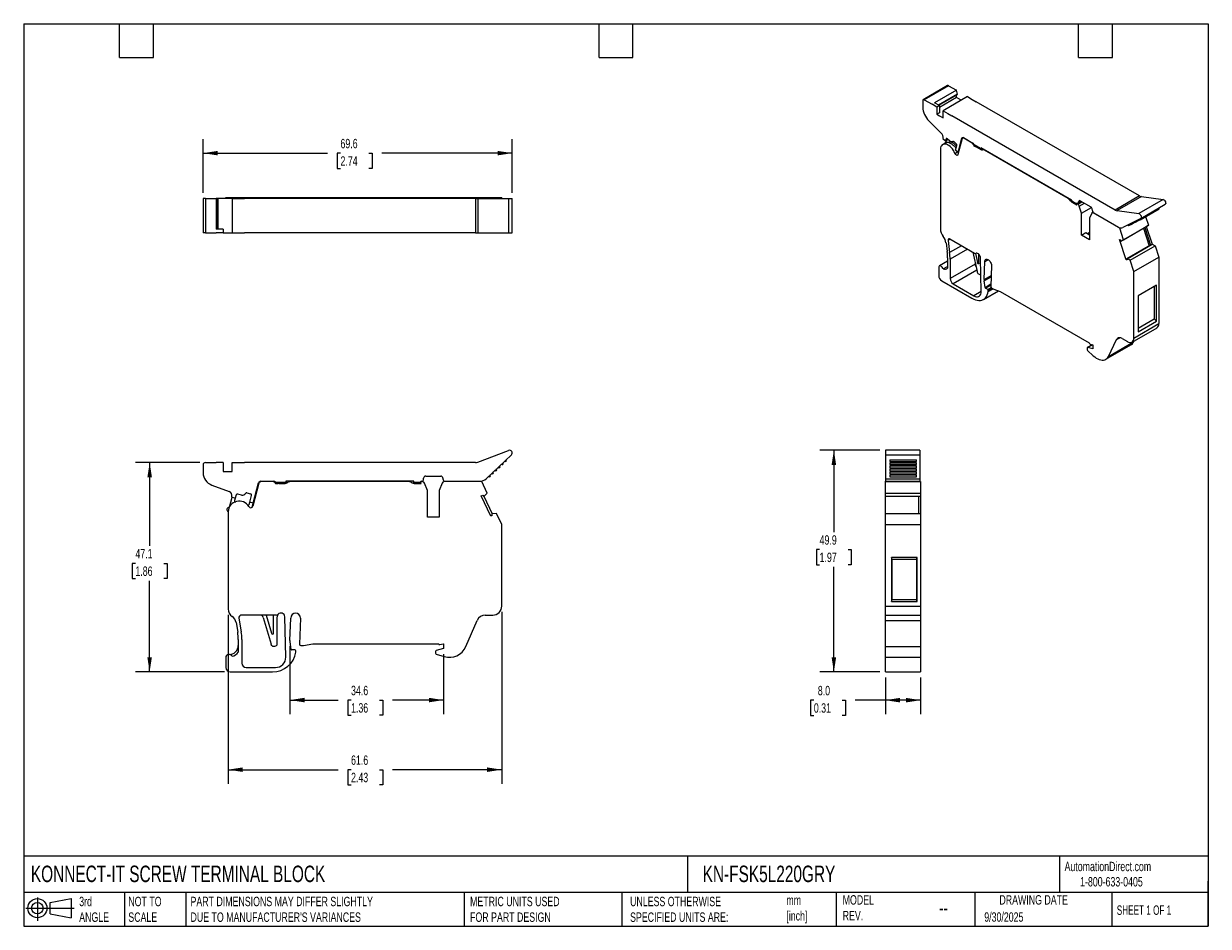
# Model space of a CAD drawing. Header units: millimetres. Extents: x 6 to 273, y 6 to 210.
import ezdxf

# ---------------------------------------------------------------- set-up
doc = ezdxf.new("R2010")
doc.units = ezdxf.units.MM
doc.linetypes.add('SLD-Solid', pattern=[0])
doc.layers.add('DIMENSIONS', color=140, linetype='SLD-Solid', lineweight=25)
doc.layers.add('TEXT', color=140, linetype='SLD-Solid', lineweight=25)
doc.layers.add('SLD-DEFPOINTS', color=7, linetype='Continuous')
doc.styles.add('SLDTEXTSTYLE0', font='TXT', dxfattribs={"width": 0.7})
doc.styles.add('SLDTEXTSTYLE1', font='TXT', dxfattribs={"width": 0.65})
doc.dimstyles.new('SLDDIMSTYLE0', dxfattribs={"dimtxt": 2.158008, "dimasz": 3.302, "dimexe": 0, "dimexo": 0.0625, "dimgap": 0.539502, "dimtad": 0, "dimtih": 1, "dimtoh": 1, "dimdec": 1, "dimrnd": 1e-09, "dimzin": 12, "dimdsep": 46, "dimtxsty": 'SLDTEXTSTYLE0', "dimsah": 1, "dimcen": 0.09, "dimadec": 0, "dimazin": 3, "dimtfac": 1, "dimtdec": 1, "dimtofl": 0, "dimtmove": 0, "dimatfit": 3, "dimfxl": 0, "dimfrac": 2, "dimtolj": 1, "dimtzin": 12, "dimarcsym": 0})
doc.dimstyles.new('SLDDIMSTYLE1', dxfattribs={"dimtxt": 2.158008, "dimasz": 3.302, "dimexe": 0, "dimexo": 0.0625, "dimgap": 0.539502, "dimtad": 0, "dimtih": 1, "dimtoh": 1, "dimdec": 1, "dimrnd": 1e-09, "dimzin": 4, "dimdsep": 46, "dimtxsty": 'SLDTEXTSTYLE0', "dimsah": 1, "dimcen": 0.09, "dimadec": 0, "dimazin": 1, "dimtfac": 1, "dimtdec": 1, "dimtofl": 0, "dimtmove": 0, "dimatfit": 3, "dimfxl": 0, "dimfrac": 2, "dimtolj": 1, "dimtzin": 12, "dimarcsym": 0})

# ---------------------------------------------------------------- blocks, each defined once
blk = doc.blocks.new('Block11')
at = {"color": 7, "linetype": 'SLD-Solid', "lineweight": 18}
for p, q in [((0, 2.88), (10.87, 2.88)), ((2.59, 5.31), (2.59, 0)), ((5.48, 4.17), (10.18, 5.03)), ((5.48, 1.6), (5.48, 4.17)), ((10.18, 5.03), (10.18, 0.73)), ((5.48, 1.6), (10.18, 0.73))]:
    blk.add_line(p, q, dxfattribs=at)
for radius in [2.15, 1.29]:
    blk.add_circle((2.59, 2.88), radius, dxfattribs=at)
blk = doc.blocks.new('Block12')
at = {"layer": 'SLD-DEFPOINTS'}
blk.add_blockref('Block11', (0, 0), dxfattribs=at)
blk = doc.blocks.new('_D')
at = {"layer": 'DIMENSIONS'}
for p, q in [((66.27, 69.45), (66.27, 54.11)), ((100.87, 67.6), (100.87, 54.11)), ((66.27, 57.28), (77.13, 57.28)), ((80.05, 57.28), (79.33, 57.28)), ((79.33, 57.28), (79.33, 53.85)), ((86.47, 57.28), (87.19, 57.28)), ((87.19, 57.28), (87.19, 53.85)), ((100.87, 57.28), (89.39, 57.28)), ((79.33, 53.85), (80.05, 53.85)), ((87.19, 53.85), (86.47, 53.85))]:
    blk.add_line(p, q, dxfattribs=at)
for points in [[(66.27, 57.28), (69.58, 56.77), (69.58, 57.79)], [(100.87, 57.28), (97.57, 57.79), (97.57, 56.77)]]:
    blk.add_solid(points, dxfattribs=at)
at = {"layer": 'DIMENSIONS', "char_height": 2.117, "attachment_point": 1, "style": 'SLDTEXTSTYLE0'}
for s, insert in [('34.6', (80.05, 60.49)), ('1.36', (80.05, 56.58))]:
    blk.add_mtext(s, dxfattribs=dict(at, insert=insert))
blk = doc.blocks.new('_D_1')
at = {"layer": 'DIMENSIONS'}
for p, q in [((45.98, 110.75), (31.54, 110.75)), ((34.71, 110.75), (34.71, 91.98)), ((31.5, 88.06), (30.78, 88.06)), ((30.78, 88.06), (30.78, 84.63)), ((37.91, 88.06), (38.64, 88.06)), ((38.64, 88.06), (38.64, 84.63)), ((30.78, 84.63), (31.5, 84.63)), ((34.7, 63.61), (34.71, 84.15)), ((38.64, 84.63), (37.91, 84.63)), ((51.56, 63.61), (31.53, 63.61))]:
    blk.add_line(p, q, dxfattribs=at)
for points in [[(34.71, 110.75), (34.2, 107.45), (35.22, 107.45)], [(34.7, 63.61), (35.21, 66.92), (34.19, 66.92)]]:
    blk.add_solid(points, dxfattribs=at)
at = {"layer": 'DIMENSIONS', "char_height": 2.117, "attachment_point": 1, "style": 'SLDTEXTSTYLE0'}
for s, insert in [('47.1', (31.5, 91.28)), ('1.86', (31.5, 87.36))]:
    blk.add_mtext(s, dxfattribs=dict(at, insert=insert))
blk = doc.blocks.new('_D_2')
at = {"layer": 'DIMENSIONS'}
for p, q in [((52.37, 76.5), (52.37, 38.43)), ((113.98, 77.15), (113.98, 38.43)), ((52.37, 41.61), (77.13, 41.61)), ((80.05, 41.61), (79.33, 41.61)), ((79.33, 41.61), (79.33, 38.18)), ((86.47, 41.61), (87.19, 41.61)), ((87.19, 41.61), (87.19, 38.18)), ((113.98, 41.61), (89.39, 41.61)), ((79.33, 38.18), (80.05, 38.18)), ((87.19, 38.18), (86.47, 38.18))]:
    blk.add_line(p, q, dxfattribs=at)
for points in [[(52.37, 41.61), (55.68, 41.1), (55.68, 42.12)], [(113.98, 41.61), (110.67, 42.12), (110.67, 41.1)]]:
    blk.add_solid(points, dxfattribs=at)
at = {"layer": 'DIMENSIONS', "char_height": 2.117, "attachment_point": 1, "style": 'SLDTEXTSTYLE0'}
for s, insert in [('61.6', (80.05, 44.82)), ('2.43', (80.05, 40.91))]:
    blk.add_mtext(s, dxfattribs=dict(at, insert=insert))
blk = doc.blocks.new('_D_3')
at = {"layer": 'DIMENSIONS'}
for p, q in [((200.34, 62.34), (200.34, 54.09)), ((208.29, 62.34), (208.29, 54.09)), ((184.24, 57.26), (183.51, 57.26)), ((183.51, 57.26), (183.51, 53.83)), ((190.65, 57.26), (191.38, 57.26)), ((191.38, 57.26), (191.38, 53.83)), ((200.34, 57.26), (193.58, 57.26)), ((208.29, 57.26), (200.34, 57.26)), ((183.51, 53.83), (184.24, 53.83)), ((191.38, 53.83), (190.65, 53.83))]:
    blk.add_line(p, q, dxfattribs=at)
for points in [[(200.34, 57.26), (203.64, 56.75), (203.64, 57.77)], [(208.29, 57.26), (204.99, 57.77), (204.99, 56.75)]]:
    blk.add_solid(points, dxfattribs=at)
at = {"layer": 'DIMENSIONS', "char_height": 2.117, "attachment_point": 1, "style": 'SLDTEXTSTYLE0'}
for s, insert in [('8.0', (185.14, 60.47)), ('0.31', (184.24, 56.56))]:
    blk.add_mtext(s, dxfattribs=dict(at, insert=insert))
blk = doc.blocks.new('_D_4')
at = {"layer": 'DIMENSIONS'}
for p, q in [((199.07, 113.53), (185.57, 113.53)), ((188.75, 113.53), (188.75, 95.08)), ((185.54, 91.17), (184.82, 91.17)), ((184.82, 91.17), (184.82, 87.74)), ((191.96, 91.17), (192.68, 91.17)), ((192.68, 91.17), (192.68, 87.74)), ((184.82, 87.74), (185.54, 87.74)), ((188.75, 63.61), (188.75, 87.26)), ((192.68, 87.74), (191.96, 87.74)), ((199.07, 63.61), (185.57, 63.61))]:
    blk.add_line(p, q, dxfattribs=at)
for points in [[(188.75, 113.53), (188.24, 110.23), (189.26, 110.23)], [(188.75, 63.61), (189.26, 66.91), (188.24, 66.91)]]:
    blk.add_solid(points, dxfattribs=at)
at = {"layer": 'DIMENSIONS', "char_height": 2.117, "attachment_point": 1, "style": 'SLDTEXTSTYLE0'}
for s, insert in [('49.9', (185.54, 94.38)), ('1.97', (185.54, 90.47))]:
    blk.add_mtext(s, dxfattribs=dict(at, insert=insert))
blk = doc.blocks.new('_D_5')
at = {"layer": 'DIMENSIONS'}
for p, q in [((46.75, 171.48), (46.75, 183.58)), ((116.34, 171.48), (116.34, 183.58)), ((46.75, 180.41), (74.75, 180.41)), ((77.67, 180.41), (76.95, 180.41)), ((76.95, 180.41), (76.95, 176.98)), ((84.08, 180.41), (84.81, 180.41)), ((84.81, 180.41), (84.81, 176.98)), ((116.34, 180.41), (87.01, 180.41)), ((76.95, 176.98), (77.67, 176.98)), ((84.81, 176.98), (84.08, 176.98))]:
    blk.add_line(p, q, dxfattribs=at)
for points in [[(46.75, 180.41), (50.05, 179.9), (50.05, 180.91)], [(116.34, 180.41), (113.04, 180.91), (113.04, 179.9)]]:
    blk.add_solid(points, dxfattribs=at)
at = {"layer": 'DIMENSIONS', "char_height": 2.117, "attachment_point": 1, "style": 'SLDTEXTSTYLE0'}
for s, insert in [('69.6', (77.67, 183.62)), ('2.74', (77.67, 179.7))]:
    blk.add_mtext(s, dxfattribs=dict(at, insert=insert))

msp = doc.modelspace()

# ---------------------------------------------------------------- linework, layer by layer
for p, q in [((214.34, 195.61), (208.86, 192.44)), ((214.59, 195.58), (209.11, 192.42)), ((214.59, 195.58), (216.34, 194.57)), ((208.76, 192.21), (208.76, 190.77)), ((209.11, 192.42), (210.86, 191.41)), ((216.34, 194.57), (211.43, 191.73)), ((216.59, 193.7), (212.31, 191.23)), ((212.37, 191.19), (216.57, 193.62)), ((216.36, 192.93), (212.51, 190.7)), ((218.83, 193.13), (213.35, 189.97)), ((216.59, 193.7), (216.34, 194.57)), ((216.36, 192.93), (216.36, 193.5)), ((217.42, 192.31), (216.36, 192.93)), ((218.83, 193.13), (219.91, 192.51)), ((219.91, 192.51), (220.81, 191.99)), ((211.94, 190.78), (210.86, 191.41)), ((212.51, 191.11), (211.43, 191.73)), ((212.51, 191.11), (211.94, 190.78)), ((211.94, 190.78), (211.94, 189.15)), ((212.51, 189.48), (211.94, 189.15)), ((212.51, 191.11), (212.51, 189.48)), ((213.35, 188.33), (213.35, 189.97)), ((213.35, 189.97), (214.43, 189.34)), ((257.58, 170.77), (220.81, 191.99)), ((210.15, 187.66), (212.89, 184.93)), ((211.94, 189.15), (212.51, 188.82)), ((212.51, 188.82), (213.35, 188.33)), ((214.43, 189.34), (215.33, 188.82)), ((252.1, 167.6), (215.33, 188.82)), ((213.98, 182.76), (213.25, 182.34)), ((213.33, 183.7), (213.31, 183.6)), ((213.85, 183.11), (213.31, 183.6)), ((213.89, 182.75), (213.6, 182.58)), ((214, 183.64), (213.85, 183.11)), ((214.47, 183.47), (213.85, 183.11)), ((214.01, 183.2), (213.87, 182.7)), ((214.15, 183.73), (214, 183.64)), ((214.87, 183.12), (214.26, 183.66)), ((214.98, 183.04), (214.89, 182.99)), ((215.42, 182.97), (215.62, 183.09)), ((215.58, 183.09), (215.5, 183.05)), ((215.74, 183.02), (216.31, 182.52)), ((216.17, 181.06), (216.46, 182.13)), ((217.64, 183.68), (216.67, 180.07)), ((216.72, 180.57), (217.58, 183.79)), ((217.58, 183.79), (217.83, 183.94)), ((217.9, 183.91), (217.73, 183.81)), ((217.93, 183.9), (220.02, 182.69)), ((217.98, 183.79), (218.05, 183.83)), ((219.89, 182.68), (217.98, 183.79)), ((219.89, 182.68), (219.97, 182.72)), ((220.26, 182.43), (220.17, 182.38)), ((220.3, 182.36), (221.94, 181.42)), ((220.34, 182.04), (220.6, 182.19)), ((220.63, 182.18), (220.35, 182.01)), ((220.61, 181.86), (220.35, 182.01)), ((220.89, 182.02), (220.61, 181.86)), ((221.04, 181.94), (220.82, 181.82)), ((220.82, 181.82), (221.81, 181.25)), ((221.81, 181.25), (222.16, 181.45)), ((242.3, 169.83), (221.94, 181.58)), ((221.94, 181.58), (221.94, 181.42)), ((221.94, 181.42), (222.08, 181.5)), ((212.74, 181.3), (212.74, 163.4)), ((216.02, 180.34), (216.61, 180.67)), ((216.72, 180.57), (216.17, 181.06)), ((216.82, 180.63), (216.72, 180.57)), ((222.42, 181.3), (222.16, 181.15)), ((222.32, 181.17), (222.16, 181.15)), ((222.32, 181.17), (222.49, 181.26)), ((222.75, 181.12), (222.68, 181.07)), ((241.49, 170.22), (222.68, 181.07)), ((257.58, 170.77), (252.1, 167.6)), ((46.75, 170.21), (46.75, 162.46)), ((47.25, 170.21), (46.75, 170.21)), ((47.25, 170.21), (47.25, 162.46)), ((47.25, 170.21), (49.72, 170.21)), ((49.72, 170.21), (49.72, 163.26)), ((50.07, 170.21), (49.72, 170.21)), ((50.07, 163.26), (50.07, 170.21)), ((50.07, 170.21), (50.07, 163.26)), ((50.07, 170.21), (50.07, 170.21)), ((52.45, 170.21), (50.07, 170.21)), ((51.83, 170.21), (51.83, 170.41)), ((51.83, 170.41), (52.37, 170.41)), ((52.37, 170.21), (52.37, 170.41)), ((52.37, 170.41), (57.02, 170.41)), ((53.25, 170.21), (52.45, 170.21)), ((53.25, 170.21), (53.25, 162.46)), ((53.25, 170.21), (54.77, 170.21)), ((54.77, 170.21), (56.05, 170.21)), ((108.04, 170.21), (56.05, 170.21)), ((57.02, 170.41), (57.94, 170.41)), ((57.02, 170.21), (57.02, 170.41)), ((57.94, 170.41), (59.31, 170.41)), ((57.94, 170.21), (57.94, 170.41)), ((59.31, 170.41), (59.79, 170.41)), ((59.31, 170.21), (59.31, 170.41)), ((59.79, 170.41), (96.15, 170.41)), ((59.79, 170.21), (59.79, 170.41)), ((96.15, 170.21), (96.15, 170.41)), ((96.15, 170.41), (96.6, 170.41)), ((96.6, 170.41), (97.26, 170.41)), ((96.6, 170.21), (96.6, 170.41)), ((97.26, 170.21), (97.26, 170.41)), ((97.26, 170.21), (97.26, 170.41)), ((97.26, 170.41), (97.26, 170.41)), ((97.26, 170.41), (99.86, 170.41)), ((99.86, 170.21), (99.86, 170.41)), ((99.86, 170.41), (100.53, 170.41)), ((99.86, 170.21), (99.86, 170.41)), ((99.86, 170.41), (99.86, 170.41)), ((100.53, 170.41), (100.98, 170.41)), ((100.53, 170.21), (100.53, 170.41)), ((100.98, 170.21), (100.98, 170.41)), ((100.98, 170.41), (109.46, 170.41)), ((108.04, 170.21), (108.04, 162.46)), ((108.04, 170.21), (108.61, 170.21)), ((108.61, 170.21), (108.61, 162.46)), ((108.61, 170.21), (115.53, 170.21)), ((109.46, 170.21), (109.46, 170.41)), ((109.46, 170.41), (110.66, 170.41)), ((110.66, 170.21), (110.66, 170.41)), ((110.66, 170.41), (111.8, 170.41)), ((111.8, 170.21), (111.8, 170.41)), ((111.8, 170.41), (111.84, 170.41)), ((111.84, 170.41), (112.8, 170.41)), ((111.84, 170.21), (111.84, 170.41)), ((112.8, 170.21), (112.8, 170.41)), ((112.8, 170.41), (113.98, 170.41)), ((113.98, 170.21), (113.98, 170.41)), ((115.53, 170.21), (116.34, 170.21)), ((115.53, 170.21), (115.53, 162.46)), ((116.34, 162.46), (116.34, 170.21)), ((241.49, 170.22), (241.56, 170.26)), ((242.01, 170), (241.84, 169.9)), ((242, 169.7), (241.84, 169.9)), ((242, 169.7), (242.26, 169.85)), ((242.3, 169.66), (242.3, 169.83)), ((242.3, 169.66), (243.31, 169.08)), ((242.57, 169.51), (242.36, 169.39)), ((242.36, 169.39), (243.37, 168.8)), ((243.49, 169.09), (243.35, 169.01)), ((243.44, 168.68), (243.35, 169.01)), ((243.4, 168.82), (243.37, 168.8)), ((243.4, 168.7), (243.37, 168.8)), ((243.43, 168.72), (243.4, 168.7)), ((243.44, 168.68), (243.4, 168.7)), ((243.66, 169.06), (243.58, 169.01)), ((243.69, 168.94), (243.58, 169.01)), ((243.69, 168.94), (244.57, 169.45)), ((243.75, 169.08), (244.48, 169.51)), ((243.85, 169.46), (244.2, 169.67)), ((243.85, 169.31), (244.34, 169.59)), ((243.85, 169.31), (243.85, 169.46)), ((244.01, 168.47), (245.14, 169.13)), ((244.47, 166.86), (244.01, 168.47)), ((244.2, 169.67), (246.58, 168.3)), ((244.47, 166.86), (246.74, 168.16)), ((257.98, 170.62), (252.5, 167.46)), ((262.87, 169.95), (257.39, 166.79)), ((257.85, 165.72), (263.33, 168.89)), ((257.98, 170.62), (262.87, 169.95)), ((244.47, 161.96), (244.47, 166.86)), ((246.79, 166.9), (246.31, 165.8)), ((246.31, 165.8), (246.31, 160.9)), ((247.1, 167.12), (246.87, 166.99)), ((246.93, 167.68), (246.93, 167.56)), ((247.11, 166.97), (247.19, 167.02)), ((253.1, 163.51), (247.11, 166.97)), ((247.29, 166.95), (252.82, 163.75)), ((252.5, 167.46), (257.39, 166.79)), ((257.84, 165.72), (253.8, 163.64)), ((257.2, 165.15), (257.64, 165.41)), ((257.71, 165.42), (261.95, 167.87)), ((258.93, 166.12), (259.57, 164.16)), ((51.25, 163.26), (49.72, 163.26)), ((51.25, 163.26), (51.25, 162.46)), ((253.1, 163.51), (253.24, 163.58)), ((253.95, 160.92), (253.1, 163.51)), ((253.48, 160.63), (259.1, 163.87)), ((253.95, 160.92), (259.57, 164.16)), ((255.14, 164.09), (255.58, 164.35)), ((255.66, 164.36), (256.1, 164.61)), ((256.17, 164.62), (256.61, 164.88)), ((256.68, 164.89), (257.13, 165.14)), ((258.46, 163.5), (259.76, 159.54)), ((258.73, 163.66), (260.03, 159.69)), ((259.08, 163.86), (260.38, 159.9)), ((259.57, 164.16), (259.1, 163.87)), ((47.25, 162.46), (46.75, 162.46)), ((47.25, 162.46), (49.72, 162.46)), ((51.25, 162.46), (49.72, 162.46)), ((51.25, 162.46), (52.05, 162.46)), ((52.05, 162.46), (53.25, 162.46)), ((53.25, 162.46), (54.77, 162.46)), ((54.77, 162.46), (56.05, 162.46)), ((108.04, 162.46), (56.05, 162.46)), ((108.04, 162.46), (108.61, 162.46)), ((108.61, 162.46), (115.53, 162.46)), ((115.53, 162.46), (116.34, 162.46)), ((214, 160.21), (214.26, 158.25)), ((214.97, 161.01), (214.46, 160.71)), ((214.46, 160.71), (214.82, 158.04)), ((220.43, 157.85), (214.89, 161.05)), ((244.47, 161.96), (245.46, 162.53)), ((246.31, 160.9), (244.47, 161.96)), ((245.46, 162.53), (246.31, 162.04)), ((245.82, 162.33), (246.31, 162.61)), ((253.04, 160.93), (253.29, 160.92)), ((254.54, 156.37), (253.04, 160.93)), ((253.29, 160.92), (253.37, 160.71)), ((253.48, 160.63), (253.95, 160.92)), ((217.46, 159.57), (214.82, 158.04)), ((218.84, 158.77), (214.92, 156.51)), ((220.02, 158.09), (220.98, 153.8)), ((220.6, 157.8), (221.05, 155.78)), ((220.68, 157.83), (220.76, 157.87)), ((220.7, 157.84), (220.75, 157.87)), ((221.39, 155.64), (221.39, 157.61)), ((260.01, 159.69), (254.74, 156.65)), ((254.78, 156.64), (260.41, 159.89)), ((255.46, 156.31), (261.08, 159.55)), ((260.03, 159.69), (260.38, 159.9)), ((260.41, 159.89), (261.08, 159.55)), ((261.08, 159.55), (261.92, 157.01)), ((214.36, 156.08), (212.51, 155.01)), ((213.36, 154.35), (214.36, 154.92)), ((214.36, 156.84), (214.36, 154.53)), ((214.92, 156.51), (214.92, 152.2)), ((220.54, 155.45), (214.92, 152.2)), ((220.54, 155.73), (220.54, 155.45)), ((221.05, 155.78), (221.39, 155.98)), ((221.91, 149.28), (221.75, 156.78)), ((222.57, 151.96), (222.71, 155.99)), ((222.71, 155.99), (223.47, 156.44)), ((224.24, 155.1), (224.1, 150.39)), ((254.75, 156.49), (254.54, 156.37)), ((254.78, 156.36), (254.54, 156.37)), ((254.72, 156.57), (254.78, 156.36)), ((255.46, 156.31), (254.78, 156.64)), ((256.29, 153.77), (255.46, 156.31)), ((256.29, 153.77), (261.92, 157.01)), ((261.92, 157.01), (261.92, 142.03)), ((212.35, 154.67), (212.35, 152.87)), ((220.92, 154.04), (215.63, 150.98)), ((221.33, 153.25), (221.61, 153.09)), ((222.57, 151.96), (224.18, 152.89)), ((222.59, 151.67), (224.17, 152.58)), ((256.29, 138.78), (256.29, 153.77)), ((213.06, 151.65), (219.83, 147.74)), ((215.63, 150.98), (220.28, 148.29)), ((222.46, 147.49), (225.78, 149.4)), ((222.79, 150.18), (222.59, 151.67)), ((222.79, 150.18), (224.12, 150.95)), ((222.9, 150.02), (224.11, 150.72)), ((223.38, 149.74), (222.9, 150.02)), ((223.38, 149.74), (224.16, 150.19)), ((223.52, 149.5), (224.37, 149.99)), ((223.52, 149.25), (224.58, 149.87)), ((223.52, 149.25), (223.52, 149.5)), ((224.31, 150.02), (224.74, 149.77)), ((224.74, 149.77), (226.22, 149.24)), ((261.39, 150.65), (257.28, 148.28)), ((260.88, 150.35), (260.88, 143.07)), ((261.39, 142.56), (261.39, 150.65)), ((221.91, 149.23), (220.28, 148.29)), ((226.22, 149.24), (246.25, 137.68)), ((257.28, 148.28), (257.28, 140.19)), ((256.29, 138.78), (261.92, 142.03)), ((257.28, 141), (260.88, 143.07)), ((257.28, 140.19), (261.39, 142.56)), ((261.39, 142.56), (260.88, 143.07)), ((252.38, 138.43), (253.12, 138.85)), ((255.88, 137.87), (261.5, 141.11)), ((245.76, 136.55), (245.76, 136.22)), ((246.92, 137.28), (245.8, 136.64)), ((245.87, 136.65), (246.96, 137.27)), ((247.03, 136.33), (245.87, 136.65)), ((246.43, 137.41), (246.96, 137.27)), ((246.96, 137.27), (247.03, 137.23)), ((247.03, 137.23), (247.03, 136.33)), ((249.98, 133.99), (255.6, 137.23)), ((250.57, 134.65), (252.38, 138.43)), ((250.57, 134.65), (256.19, 137.9)), ((253.68, 138.66), (254.88, 137.97)), ((256.29, 138.11), (256.19, 137.9)), ((245.86, 136.01), (247.14, 134.81)), ((108.61, 110.85), (115.53, 113.5)), ((116.16, 112.5), (110.44, 107.1)), ((208.09, 113.53), (200.34, 113.53)), ((200.34, 113.53), (200.34, 112.5)), ((200.34, 112.5), (208.09, 112.5)), ((200.34, 112.5), (200.34, 107.1)), ((208.09, 113.53), (208.09, 112.5)), ((208.09, 112.5), (208.09, 107.1)), ((46.75, 110.25), (46.75, 108.48)), ((47.25, 110.75), (49.72, 110.75)), ((51.25, 110.75), (49.72, 110.75)), ((51.25, 110.75), (51.25, 108.75)), ((53.25, 110.75), (54.77, 110.75)), ((53.25, 108.75), (53.25, 110.75)), ((54.77, 110.75), (56.05, 110.75)), ((108.04, 110.75), (56.05, 110.75)), ((201.34, 111.39), (207.34, 111.39)), ((201.34, 111.39), (201.34, 110.97)), ((201.34, 110.97), (207.34, 110.97)), ((201.34, 110.7), (207.34, 110.7)), ((201.34, 110.7), (201.34, 110.28)), ((201.34, 110.28), (207.34, 110.28)), ((201.34, 110.02), (207.34, 110.02)), ((201.34, 110.02), (201.34, 109.59)), ((201.34, 109.59), (207.34, 109.59)), ((207.34, 110.97), (207.34, 111.39)), ((207.34, 110.28), (207.34, 110.7)), ((207.34, 109.59), (207.34, 110.02)), ((51.25, 108.75), (52.05, 108.75)), ((52.05, 108.75), (53.25, 108.75)), ((96.38, 107.01), (96.38, 107.2)), ((96.88, 107.7), (100.24, 107.7)), ((100.74, 107.2), (100.74, 107.05)), ((200.34, 107.1), (208.09, 107.1)), ((200.34, 107.1), (200.34, 106.55)), ((201.34, 109.33), (207.34, 109.33)), ((201.34, 109.33), (201.34, 108.91)), ((201.34, 108.91), (207.34, 108.91)), ((201.34, 108.64), (207.34, 108.64)), ((201.34, 108.64), (201.34, 108.22)), ((201.34, 108.22), (207.34, 108.22)), ((201.34, 107.95), (207.34, 107.95)), ((201.34, 107.95), (201.34, 107.53)), ((201.34, 107.53), (207.34, 107.53)), ((207.34, 108.91), (207.34, 109.33)), ((207.34, 108.22), (207.34, 108.64)), ((207.34, 107.53), (207.34, 107.95)), ((208.09, 107.1), (208.09, 106.55)), ((48.72, 105.66), (52.6, 104.25)), ((59.31, 106.08), (57.94, 100.97)), ((58.01, 101.62), (59.23, 106.18)), ((59.71, 106.55), (62.67, 106.55)), ((62.5, 106.45), (59.79, 106.45)), ((62.5, 106.45), (62.98, 106.45)), ((63.07, 106.35), (65.38, 106.35)), ((63.51, 105.95), (63.14, 105.95)), ((63.81, 106.05), (65.2, 106.05)), ((65.38, 106.55), (65.38, 106.35)), ((94.18, 106.55), (65.38, 106.55)), ((65.38, 106.35), (65.38, 106.06)), ((65.43, 106.55), (65.43, 106.08)), ((65.93, 106.31), (65.7, 106.18)), ((93.03, 106.45), (66.43, 106.45)), ((93.76, 106.18), (93.53, 106.31)), ((94.13, 106.06), (94.13, 106.55)), ((94.18, 106.35), (94.18, 106.55)), ((94.18, 106.35), (95.61, 106.35)), ((94.18, 106.35), (94.18, 106.05)), ((94.26, 106.05), (95.7, 106.05)), ((95.8, 105.95), (95.66, 106.28)), ((95.74, 105.95), (95.7, 106.05)), ((95.8, 105.95), (95.74, 105.95)), ((95.77, 106.45), (95.99, 106.45)), ((96.15, 106.45), (95.99, 106.45)), ((97.26, 104.45), (96.6, 106.1)), ((97.26, 98.45), (97.26, 104.45)), ((100.53, 106.13), (99.86, 104.45)), ((99.86, 104.45), (99.86, 98.45)), ((109.46, 106.45), (100.98, 106.45)), ((101.24, 106.55), (109.07, 106.55)), ((101.35, 106.45), (101.35, 106.55)), ((101.65, 106.55), (101.65, 106.45)), ((102.25, 106.45), (102.25, 106.55)), ((102.55, 106.55), (102.55, 106.45)), ((110.66, 103.87), (109.46, 106.45)), ((200.34, 106.55), (208.09, 106.55)), ((200.34, 106.52), (200.34, 106.55)), ((200.34, 106.45), (200.34, 106.52)), ((200.34, 106.52), (202.14, 106.52)), ((200.34, 106.45), (208.29, 106.45)), ((200.34, 103.87), (200.34, 106.45)), ((202.14, 106.45), (202.14, 106.55)), ((202.44, 106.55), (202.44, 106.45)), ((206.64, 106.45), (206.64, 106.55)), ((206.94, 106.55), (206.94, 106.45)), ((206.94, 106.52), (207.54, 106.52)), ((207.54, 106.55), (207.54, 106.52)), ((207.54, 106.52), (207.54, 106.45)), ((208.09, 106.55), (208.09, 106.45)), ((208.29, 106.45), (208.29, 103.87)), ((53.18, 102.92), (52.58, 100.67)), ((53.22, 103.06), (53.18, 102.92)), ((53.96, 102.71), (53.18, 102.92)), ((53.96, 102.71), (53.81, 102.18)), ((54.16, 103.45), (53.96, 102.71)), ((55.39, 103.43), (54.52, 103.67)), ((56.62, 103.93), (57.43, 103.71)), ((57.09, 101.3), (57.24, 101.83)), ((57.24, 101.83), (57.64, 103.35)), ((58.01, 101.62), (57.24, 101.83)), ((57.65, 103.38), (57.65, 103.47)), ((57.76, 100.7), (58.01, 101.62)), ((109.38, 103.24), (109.72, 103.41)), ((111.49, 98.71), (109.38, 103.24)), ((109.72, 103.41), (109.84, 103.21)), ((109.97, 103.16), (111.8, 99.22)), ((109.99, 103.18), (110.66, 103.87)), ((200.34, 103.87), (208.29, 103.87)), ((200.34, 103.18), (200.34, 103.87)), ((200.34, 103.18), (208.29, 103.18)), ((200.34, 103.15), (200.34, 103.18)), ((200.34, 103.15), (207.79, 103.15)), ((200.34, 99.3), (200.34, 103.15)), ((207.79, 103.16), (208.29, 103.16)), ((207.79, 103.16), (207.79, 99.3)), ((208.29, 103.87), (208.29, 103.18)), ((208.29, 103.18), (208.29, 103.16)), ((208.29, 103.16), (208.29, 99.3)), ((52.37, 99.69), (52.37, 77.77)), ((111.84, 98.88), (111.49, 98.71)), ((111.75, 99.09), (111.84, 98.88)), ((112.8, 99.3), (111.84, 99.23)), ((113.98, 96.77), (112.8, 99.3)), ((200.34, 96.77), (200.34, 99.3)), ((200.34, 99.3), (208.29, 99.3)), ((208.29, 99.3), (208.29, 96.77)), ((99.86, 98.45), (97.26, 98.45)), ((113.98, 78.42), (113.98, 96.77)), ((200.34, 96.77), (208.29, 96.77)), ((200.34, 78.42), (200.34, 96.77)), ((208.29, 96.77), (208.29, 78.42)), ((207.54, 89.35), (201.74, 89.35)), ((201.74, 89.35), (201.74, 79.45)), ((201.86, 88.95), (201.74, 89.35)), ((207.32, 88.95), (201.86, 88.95)), ((201.86, 79.93), (201.86, 88.95)), ((207.32, 88.95), (207.54, 89.35)), ((207.32, 88.95), (207.32, 79.93)), ((207.54, 79.45), (207.54, 89.35)), ((200.34, 76.42), (200.34, 78.42)), ((200.34, 78.42), (208.29, 78.42)), ((201.74, 79.45), (201.86, 79.93)), ((201.74, 79.45), (207.54, 79.45)), ((201.86, 79.93), (207.32, 79.93)), ((207.54, 79.45), (207.32, 79.93)), ((208.29, 78.42), (208.29, 76.42)), ((54.16, 74.76), (54.53, 72.55)), ((54.81, 75.7), (55.32, 72.68)), ((63.26, 76.42), (55.42, 76.42)), ((60.23, 75.9), (62.03, 69.84)), ((60.91, 76.42), (62.13, 72.32)), ((62.62, 72.39), (62.62, 76.42)), ((63.42, 69.92), (63.42, 76.03)), ((65.34, 66.96), (65.13, 76.05)), ((66.27, 70.72), (66.47, 75.75)), ((68.65, 75.75), (68.45, 69.87)), ((105.88, 69.32), (108.44, 75.22)), ((110.28, 76.42), (111.98, 76.42)), ((200.34, 76.42), (208.29, 76.42)), ((200.34, 75.22), (200.34, 76.42)), ((200.34, 75.22), (208.29, 75.22)), ((200.34, 69.32), (200.34, 75.22)), ((208.29, 76.42), (208.29, 75.22)), ((208.29, 75.22), (208.29, 69.32)), ((54.67, 70.88), (54.67, 68.06)), ((55.47, 70.88), (55.47, 65.61)), ((62.52, 69.42), (62.92, 69.42)), ((66.6, 68.7), (66.31, 70.37)), ((68.75, 69.57), (69.35, 69.57)), ((69.35, 69.57), (71.45, 69.97)), ((71.45, 69.97), (99.78, 69.97)), ((100.03, 69.77), (100.77, 69.97)), ((100.77, 69.97), (100.87, 69.97)), ((100.87, 69.97), (100.87, 68.87)), ((51.83, 66.81), (51.83, 64.61)), ((67.42, 68.57), (66.75, 68.57)), ((67.62, 68.07), (67.62, 68.37)), ((99.08, 68.24), (99.08, 67.84)), ((99.22, 67.65), (101.03, 67.09)), ((100.87, 68.87), (99.23, 68.43)), ((200.34, 69.32), (208.29, 69.32)), ((200.34, 66.91), (200.34, 69.32)), ((200.34, 66.91), (208.29, 66.91)), ((200.34, 63.61), (200.34, 66.91)), ((208.29, 69.32), (208.29, 66.91)), ((208.29, 66.91), (208.29, 63.61)), ((56.47, 64.61), (63.04, 64.61)), ((52.83, 63.61), (62.4, 63.61)), ((200.34, 63.61), (208.29, 63.61))]:
    msp.add_line(p, q)
at = {"flags": 128}
for points in [[(216.02, 180.34), (215.86, 180.7), (215.66, 181.04), (215.44, 181.37), (215.19, 181.66), (214.92, 181.92), (214.64, 182.13), (214.36, 182.29), (214.08, 182.4), (213.81, 182.45), (213.56, 182.45), (213.33, 182.38), (213.14, 182.26), (212.98, 182.09), (212.85, 181.87), (212.77, 181.6), (212.74, 181.3)], [(214.26, 183.66), (214.21, 183.7), (214.17, 183.72), (214.13, 183.73), (214.09, 183.73), (214.06, 183.72), (214.03, 183.71), (214.01, 183.68), (214, 183.64)], [(215.5, 183.05), (215.45, 182.99), (215.38, 182.96), (215.31, 182.94), (215.23, 182.94), (215.14, 182.96), (215.05, 182.99), (214.96, 183.05), (214.87, 183.12)], [(215.5, 183.05), (215.52, 183.07), (215.55, 183.08), (215.57, 183.09), (215.6, 183.09), (215.64, 183.09), (215.67, 183.07), (215.71, 183.05), (215.74, 183.02)], [(217.58, 183.79), (217.6, 183.85), (217.63, 183.89), (217.67, 183.92), (217.71, 183.94), (217.76, 183.95), (217.81, 183.94), (217.87, 183.93), (217.93, 183.9)], [(217.98, 183.79), (217.92, 183.81), (217.87, 183.83), (217.81, 183.83), (217.76, 183.83), (217.72, 183.81), (217.69, 183.77), (217.66, 183.73), (217.64, 183.68)], [(216.67, 180.07), (216.63, 179.98), (216.56, 179.93), (216.48, 179.91), (216.38, 179.94), (216.27, 180), (216.17, 180.09), (216.09, 180.21), (216.02, 180.34)], [(243.57, 169.07), (243.63, 169.06), (243.68, 169.06), (243.73, 169.07), (243.77, 169.1), (243.81, 169.14), (243.83, 169.19), (243.85, 169.25), (243.85, 169.31)], [(261.95, 167.87), (261.99, 167.91), (262.01, 167.97), (261.99, 168.06), (261.98, 168.11)], [(262.87, 169.95), (263.02, 169.9), (263.16, 169.79), (263.29, 169.64), (263.38, 169.46), (263.44, 169.27), (263.45, 169.1), (263.4, 168.96), (263.33, 168.89)], [(257.22, 165.4), (257.24, 165.35), (257.25, 165.26), (257.23, 165.19), (257.19, 165.15), (257.14, 165.14), (257.07, 165.17), (257, 165.22), (256.96, 165.27)], [(257.39, 166.79), (257.54, 166.74), (257.68, 166.63), (257.81, 166.48), (257.9, 166.29), (257.96, 166.11), (257.97, 165.94), (257.92, 165.8), (257.84, 165.72)], [(257.73, 165.66), (257.75, 165.61), (257.76, 165.52), (257.75, 165.46), (257.71, 165.41), (257.65, 165.41), (257.58, 165.43), (257.51, 165.49), (257.48, 165.53)], [(255.16, 164.34), (255.18, 164.29), (255.19, 164.2), (255.18, 164.13), (255.14, 164.09), (255.08, 164.08), (255.01, 164.11), (254.95, 164.17), (254.91, 164.21)], [(255.68, 164.61), (255.7, 164.55), (255.71, 164.47), (255.69, 164.4), (255.65, 164.36), (255.59, 164.35), (255.53, 164.37), (255.46, 164.43), (255.42, 164.47)], [(256.19, 164.87), (256.21, 164.82), (256.22, 164.73), (256.21, 164.66), (256.17, 164.62), (256.11, 164.61), (256.04, 164.64), (255.97, 164.69), (255.94, 164.74)], [(256.7, 165.13), (256.72, 165.08), (256.74, 165), (256.72, 164.93), (256.68, 164.88), (256.62, 164.88), (256.55, 164.9), (256.49, 164.96), (256.45, 165)], [(214.89, 161.05), (214.79, 161.1), (214.7, 161.11), (214.62, 161.1), (214.55, 161.07), (214.5, 161.01), (214.47, 160.92), (214.45, 160.82), (214.46, 160.71)], [(253.37, 160.71), (253.38, 160.69), (253.39, 160.67), (253.4, 160.65), (253.42, 160.64), (253.44, 160.63), (253.45, 160.62), (253.47, 160.62), (253.48, 160.63)], [(221.75, 156.78), (221.73, 156.98), (221.66, 157.19), (221.56, 157.39), (221.43, 157.57), (221.28, 157.72), (221.12, 157.83), (220.96, 157.89), (220.82, 157.89), (220.7, 157.84)], [(260.03, 159.69), (260.02, 159.69), (260.01, 159.69)], [(213.36, 154.35), (213.27, 154.55), (213.15, 154.74), (213, 154.89), (212.84, 155), (212.69, 155.05), (212.55, 155.03), (212.44, 154.96), (212.37, 154.84), (212.35, 154.67)], [(221.39, 155.64), (221.38, 155.57), (221.35, 155.53), (221.3, 155.51), (221.24, 155.52), (221.18, 155.56), (221.12, 155.62), (221.08, 155.7), (221.05, 155.78)], [(222.71, 155.99), (222.73, 156.19), (222.79, 156.35), (222.9, 156.47), (223.04, 156.53), (223.2, 156.54), (223.38, 156.48), (223.57, 156.38), (223.75, 156.22), (223.91, 156.03), (224.05, 155.8), (224.16, 155.57), (224.22, 155.33), (224.24, 155.1)], [(254.78, 156.64), (254.77, 156.65), (254.75, 156.65), (254.74, 156.65), (254.73, 156.64), (254.72, 156.62), (254.72, 156.61), (254.72, 156.59), (254.72, 156.57)], [(219.83, 147.74), (220.23, 147.53), (220.63, 147.38), (221.02, 147.28), (221.4, 147.24), (221.76, 147.26), (222.09, 147.33), (222.4, 147.46), (222.68, 147.64), (222.92, 147.87), (223.13, 148.15), (223.3, 148.48), (223.43, 148.85), (223.52, 149.25)], [(220.28, 148.29), (220.57, 148.16), (220.85, 148.09), (221.11, 148.08), (221.34, 148.14), (221.54, 148.26), (221.7, 148.44), (221.82, 148.68), (221.89, 148.96), (221.91, 149.28)], [(245.87, 136.65), (245.85, 136.65), (245.82, 136.65), (245.81, 136.64), (245.79, 136.63), (245.78, 136.62), (245.77, 136.6), (245.76, 136.57), (245.76, 136.55)], [(247.14, 134.81), (247.47, 134.53), (247.82, 134.28), (248.16, 134.09), (248.5, 133.94), (248.84, 133.84), (249.16, 133.8), (249.46, 133.81), (249.74, 133.88), (250, 134), (250.22, 134.17), (250.42, 134.39), (250.57, 134.65)], [(52.37, 99.69), (52.37, 99.51), (52.37, 99.44)]]:
    msp.add_lwpolyline(points, dxfattribs=at)
for centre, radius, start, end in [((214.45, 195.38), 0.251, 54.3806, 114.309), ((208.97, 192.25), 0.218, 50.804, 189.2589), ((216.52, 193.67), 0.068, 312.6629, 23.9576), ((213.44, 191.01), 4.69, 182.913, 225.4785), ((211.92, 183.89), 1.42, 352.2731, 47.0921), ((213.69, 182.43), 0.179, 84.8444, 155.1502), ((214.99, 183.25), 0.283, 177.6077, 250.0697), ((214.07, 180.25), 2.86, 35.4112, 73.4002), ((216.03, 182.19), 0.432, 352.497, 49.9144), ((219.5, 182.05), 0.74, 25.8974, 57.7837), ((219.62, 182.06), 0.741, 25.7818, 57.7739), ((204.24, 174.24), 17.88, 25.8351, 27.0577), ((204, 174.11), 18.27, 26.8616, 26.9406), ((220.04, 181.89), 0.333, 21.2276, 25.8531), ((220.67, 181.59), 0.279, 56.3023, 101.9201), ((222.14, 181.77), 0.614, 237.6507, 272.3578), ((222.35, 180.56), 0.614, 57.6507, 92.3578), ((258.16, 171.73), 1.12, 238.9494, 261.0016), ((240.81, 169.1), 1.3, 37.9787, 58.8941), ((243.03, 170.5), 1.3, 217.9787, 238.8941), ((243.42, 168.63), 0.465, 70.5171, 104.1541), ((243.46, 168.78), 0.255, 63.3093, 117.3352), ((243.12, 168.22), 0.922, 16.0316, 51.9808), ((244.07, 169.5), 0.218, 50.7967, 189.214), ((246.17, 167.65), 0.768, 2.6055, 57.3945), ((246.98, 166.81), 0.209, 51.7052, 154.3098), ((247.7, 167.6), 0.768, 182.6055, 237.3945), ((252.68, 168.56), 1.12, 238.9494, 261.0016), ((215.77, 163.53), 3.04, 182.5182, 217.9418), ((253.42, 164.59), 1.03, 234.7789, 291.7929), ((210.82, 159.71), 3.21, 8.8894, 37.3372), ((203.74, 156.81), 10.62, 0.1524, 7.8179), ((203.45, 156.48), 11.47, 0.1524, 7.8179), ((220.58, 158.05), 0.242, 233.4875, 300.0215), ((260.38, 159.83), 0.0621, 62.5074, 86.4575), ((222.03, 155.51), 1.49, 182.3947, 212.1113), ((213.89, 152.94), 1.54, 182.6055, 237.3945), ((213.71, 155.27), 0.983, 249.3788, 311.4442), ((216.46, 152.27), 1.54, 182.6055, 237.3946), ((221.75, 153.9), 0.781, 188.0571, 237.1088), ((221.76, 153.3), 0.264, 235.1748, 285.6673), ((224.7, 151.97), 2.13, 180.1651, 188.1385), ((223.03, 150.22), 0.235, 188.6904, 237.0932), ((223.21, 149.49), 0.307, 2.6055, 57.3946), ((224.56, 150.41), 0.461, 182.6055, 237.3944), ((260.94, 141.92), 0.979, 304.7789, 6.5333), ((253.13, 138.01), 0.853, 49.6242, 150.818), ((255.43, 138.65), 0.877, 231.3258, 8.6849), ((246.08, 136.24), 0.313, 182.9241, 227.0753), ((246.54, 137.68), 0.289, 180.0896, 247.3827), ((254.85, 138.5), 1.48, 300.6322, 335.8303), ((115.74, 112.93), 0.6, 313.4025, 110.8859), ((47.25, 110.25), 0.5, 90, 180.0301), ((108.04, 112.35), 1.6, 270, 290.8859), ((113.35, 109.84), 0.25, 223.4025, 43.4025), ((114.08, 110.53), 0.25, 223.4025, 43.4025), ((114.8, 111.22), 0.25, 223.4025, 43.4025), ((49.75, 108.48), 3, 180.0301, 250), ((95.88, 107.01), 0.5, 282.6012, 0), ((96.88, 107.2), 0.5, 90, 180), ((100.24, 107.2), 0.5, 0, 90), ((101.24, 107.05), 0.5, 180, 270), ((109.07, 108.55), 2, 270, 313.4025), ((111.17, 107.78), 0.25, 223.4025, 43.4025), ((111.9, 108.47), 0.25, 223.4025, 43.4025), ((112.62, 109.16), 0.25, 223.4025, 43.4025), ((52.25, 103.31), 1, 344.9999, 70), ((59.71, 106.05), 0.5, 90, 165), ((59.79, 105.95), 0.5, 90, 165), ((62.5, 105.95), 0.5, 39.9117, 90), ((62.67, 106.05), 0.5, 39.7113, 90), ((54.87, 99.57), 10.44, 37.8104, 39.9117), ((54.87, 99.57), 10.64, 39.5752, 39.7113), ((54.87, 99.57), 10.64, 36.8273, 39.5752), ((62.96, 105.85), 0.2, 30, 37.8104), ((54.87, 99.57), 10.44, 37.6535, 37.8104), ((63.81, 105.55), 0.5, 90, 126.8699), ((65.2, 107.05), 1, 270, 300), ((66.43, 105.45), 1, 90, 120), ((93.03, 105.45), 1, 60, 90), ((94.26, 107.05), 1, 240, 270), ((96.2, 105.55), 1, 126.7677, 150), ((96.07, 105.88), 0.57, 135.5991, 163.2265), ((96.2, 105.55), 1, 102.6012, 126.7677), ((96.07, 105.88), 0.57, 97.9692, 135.5991), ((96.07, 105.88), 0.57, 21.8014, 82.0308), ((101, 105.95), 0.5, 91.7828, 158.1986), ((54.87, 99.57), 2.5, 30.573, 177.1187), ((54.01, 102.13), 0.2, 165, 288.6682), ((54.45, 103.38), 0.3, 75.0002, 165), ((55.6, 104.21), 0.8, 255.0002, 329.1735), ((56.54, 103.64), 0.3, 75.0001, 149.1735), ((57.35, 103.42), 0.3, 345, 75.0001), ((109.92, 103.25), 0.1, 208.5163, 315.9088), ((52.6, 100.17), 0.498, 91.8941, 243.5125), ((56.9, 101.35), 0.2, 221.251, 345), ((57.45, 101.09), 0.5, 210.573, 345), ((111.85, 99.13), 0.1, 94.0916, 201.4857), ((54.37, 77.77), 2, 180, 236.7875), ((111.98, 78.42), 2, 270, 0), ((52.18, 74.42), 2, 9.5825, 56.7875), ((55.42, 75.8), 0.62, 90, 189.5825), ((59.62, 75.8), 0.62, 8.935, 90), ((63.26, 76.92), 0.5, 270, 318.533), ((64.27, 76.03), 0.853, 138.533, 180.0001), ((64.27, 76.03), 0.853, 1.3777, 138.533), ((67.56, 75.75), 1.09, 0.0427, 179.9573), ((110.28, 74.42), 2, 90, 156.5348), ((44.67, 70.88), 10, 0, 9.5825), ((44.67, 70.88), 10.8, 0, 9.5825), ((62.37, 72.39), 0.25, 196.5051, 0.0001), ((52.67, 69.56), 2, 268.1438, 0), ((62.52, 69.92), 0.5, 188.9351, 270), ((62.92, 69.92), 0.5, 270.0001, 0.0001), ((68.27, 70.72), 2, 180.0001, 190), ((68.75, 69.87), 0.3, 180, 269.9999), ((99.97, 69.97), 0.2, 177.9048, 285.0004), ((52.58, 66.81), 0.75, 25.1795, 179.9997), ((52.67, 69.56), 2.5, 283.6425, 323.1301), ((62.36, 68.94), 5.33, 270.4305, 350.6764), ((63.04, 66.91), 2.3, 270, 1.3777), ((66.75, 68.72), 0.15, 190, 270), ((67.42, 68.37), 0.2, 0, 90), ((99.28, 68.24), 0.2, 105.0002, 180.0008), ((99.28, 67.84), 0.2, 180.0002, 252.7661), ((102.21, 70.91), 4, 252.766, 336.5348), ((52.83, 64.61), 1, 180, 270), ((56.47, 65.61), 1, 180, 270)]:
    msp.add_arc(centre, radius, start, end)
msp.add_open_spline([(216.3, 181.51), (216.22, 181.59), (215.99, 181.85), (215.56, 182.23), (215.03, 182.59), (214.55, 182.79), (214.19, 182.85), (214.05, 182.78), (213.99, 182.75)], degree=3, knots=[0, 0, 0, 0, 0.0906479, 0.2796312, 0.4751252, 0.6707059, 0.8599081, 1, 1, 1, 1])
at = {"layer": 'TEXT'}
for p, q in [((6.35, 209.55), (273.05, 209.55)), ((6.35, 209.55), (6.35, 6.35)), ((27.94, 201.93), (27.94, 209.55)), ((35.56, 201.93), (35.56, 209.55)), ((135.89, 201.93), (135.89, 209.55)), ((143.51, 201.93), (143.51, 209.55)), ((243.84, 201.93), (243.84, 209.55)), ((251.46, 201.93), (251.46, 209.55)), ((273.05, 209.55), (273.05, 6.35)), ((27.94, 201.93), (35.56, 201.93)), ((135.89, 201.93), (143.51, 201.93)), ((243.84, 201.93), (251.46, 201.93)), ((273.05, 22.13), (6.35, 22.13)), ((155.76, 22.13), (155.76, 13.97)), ((239.58, 22.13), (239.58, 13.97)), ((273.05, 6.35), (273.05, 16.51)), ((273.05, 13.97), (6.35, 13.97)), ((29.04, 13.97), (29.04, 6.35)), ((42.84, 13.97), (42.84, 6.35)), ((105.48, 13.97), (105.48, 6.35)), ((141, 13.97), (141, 6.35)), ((189.3, 13.97), (189.3, 6.35)), ((220.47, 13.97), (220.47, 6.35)), ((251.35, 13.97), (251.35, 6.35)), ((6.35, 6.35), (273.05, 6.35))]:
    msp.add_line(p, q, dxfattribs=at)

# ---------------------------------------------------------------- block references
at = {"layer": 'SLD-DEFPOINTS'}
msp.add_blockref('Block12', (6.84, 7.55), dxfattribs=at)

# ---------------------------------------------------------------- texts
at = {"layer": 'TEXT'}
for s, insert, char_height, attachment_point, style in [('KONNECT-IT SCREW TERMINAL BLOCK', (7.97, 20.01), 3.7042, 1, 'SLDTEXTSTYLE0'), ('KN-FSK5L220GRY', (159.21, 20.01), 3.7042, 1, 'SLDTEXTSTYLE0'), ('AutomationDirect.com', (240.69, 20.88), 2.1167, 1, 'SLDTEXTSTYLE0'), ('1-800-633-0405', (244.19, 17.44), 2.1167, 1, 'SLDTEXTSTYLE0'), ('MODEL ^JREV.', (190.73, 13.36), 2.1167, 1, 'SLDTEXTSTYLE0'), ('DRAWING DATE', (233.73, 13.36), 2.1167, 2, 'SLDTEXTSTYLE0'), ('3rd^JANGLE', (18.85, 13), 2.117, 1, 'SLDTEXTSTYLE0'), ('NOT TO^JSCALE', (29.91, 13), 2.1167, 1, 'SLDTEXTSTYLE0'), ("PART DIMENSIONS MAY DIFFER SLIGHTLY ^JDUE TO MANUFACTURER'S VARIANCES", (43.91, 13), 2.1167, 1, 'SLDTEXTSTYLE0'), ('METRIC UNITS USED ^JFOR PART DESIGN', (106.85, 13), 2.1167, 1, 'SLDTEXTSTYLE0'), ('UNLESS OTHERWISE ^JSPECIFIED UNITS ARE:', (142.87, 13), 2.1167, 1, 'SLDTEXTSTYLE0'), ('mm^J[inch]', (178.06, 13.3), 2.117, 1, 'SLDTEXTSTYLE0'), ('SHEET 1 OF 1', (252.44, 11.05), 2.1167, 1, 'SLDTEXTSTYLE1'), ('--', (212.43, 12.11), 3.175, 1, 'SLDTEXTSTYLE0'), ('9/30/2025', (222.61, 9.5), 2.117, 1, 'SLDTEXTSTYLE0')]:
    msp.add_mtext(s, dxfattribs=dict(at, insert=insert, char_height=char_height, attachment_point=attachment_point, style=style))

# ---------------------------------------------------------------- dimensions: what is measured, and where the dimension line sits
at = {"layer": 'DIMENSIONS'}
for base, p1, p2, picture, middle in [((116.34, 180.41), (46.75, 170.21), (116.34, 170.21), '_D_5', (80.88, 180.41)), ((113.98, 41.61), (52.37, 77.77), (113.98, 78.42), '_D_2', (83.26, 41.61)), ((66.27, 57.28), (100.87, 68.87), (66.27, 70.72), '_D', (83.26, 57.28))]:
    dim = msp.add_linear_dim(base=base, p1=p1, p2=p2, dimstyle='SLDDIMSTYLE0', dxfattribs=at)
    dim.commit()
    dim.dimension.update_dxf_attribs({"geometry": picture, "text_midpoint": middle, "dimtype": 160})
for base, p1, p2, angle, dimstyle, picture, middle in [((188.75, 113.53), (200.34, 63.61), (200.34, 113.53), 90, 'SLDDIMSTYLE0', '_D_4', (188.75, 91.17)), ((34.71, 110.75), (52.83, 63.61), (47.25, 110.75), 89.99, 'SLDDIMSTYLE0', '_D_1', (34.71, 88.06)), ((208.29020034, 57.26081792), (200.34020034, 63.60950621), (208.29020034, 63.60950621), 0, 'SLDDIMSTYLE1', '_D_3', (187.44541017, 57.26081792))]:
    dim = msp.add_linear_dim(base=base, p1=p1, p2=p2, angle=angle, dimstyle=dimstyle, dxfattribs=at)
    dim.commit()
    dim.dimension.update_dxf_attribs({"geometry": picture, "text_midpoint": middle, "dimtype": 160})

doc.saveas('drawing.dxf')
